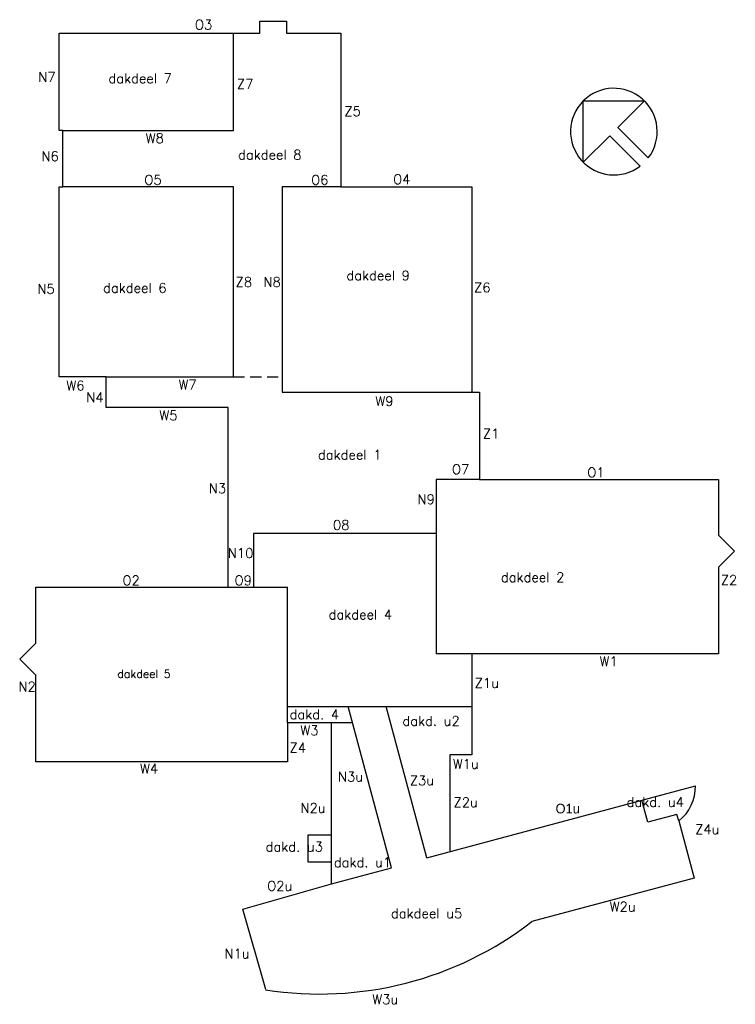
# Model space of a CAD drawing. Extents: x 22520 to 181832, y 69650 to 288783.
import ezdxf

# ---------------------------------------------------------------- set-up
doc = ezdxf.new("R2010")
doc.units = 0
doc.header["$LTSCALE"] = 10000
doc.header["$MEASUREMENT"] = 0
doc.linetypes.add('HIDDEN', pattern=[0.375, 0.25, -0.125])
for name, color, linetype in [('03A2', 2, 'CONTINUOUS'), ('03A3', 3, 'CONTINUOUS'), ('03T2', 2, 'CONTINUOUS')]:
    doc.layers.add(name, color=color, linetype=linetype)
doc.styles.get("Standard").update_dxf_attribs({"font": 'simplex'})
doc.styles.add('T2', font='burotext', dxfattribs={"height": 2500})

msp = doc.modelspace()

# ---------------------------------------------------------------- linework, layer by layer
at = {"layer": '03A2'}
msp.add_lwpolyline([(147980, 270693), (161609, 270693), (155703, 264787), (162457, 258034, 14.9330344), (160640, 256217), (153886, 262970), (147980, 257064)], format="xyb", close=True, dxfattribs=at)
at = {"layer": '03A3'}
for p, q in [((75954, 285813), (75954, 288469)), ((75954, 288469), (81950, 288469)), ((81950, 288469), (81950, 285770)), ((31281, 264141), (31281, 285813)), ((31281, 285813), (75954, 285813)), ((70086, 264141), (70086, 285813)), ((81950, 285770), (94028, 285770)), ((94028, 285770), (94028, 251548)), ((32132, 264141), (31281, 264141)), ((32132, 251548), (32132, 264141)), ((32132, 264141), (70086, 264141)), ((31281, 209317), (31281, 251548)), ((31281, 251548), (32132, 251548)), ((70086, 251548), (32132, 251548)), ((70086, 209317), (70086, 251548)), ((94028, 251548), (80965, 251548)), ((80965, 251548), (80965, 205891)), ((94028, 251548), (123196, 251548)), ((123196, 251548), (123196, 205891)), ((41774, 209317), (31281, 209317)), ((41774, 202464), (41774, 209317)), ((41774, 209317), (70086, 209317)), ((80965, 205891), (124867, 205891)), ((124867, 205891), (124867, 186445)), ((68929, 202464), (41774, 202464)), ((68929, 162503), (68929, 202464)), ((124867, 186445), (115273, 186445)), ((115273, 186445), (115273, 147640)), ((124867, 186445), (178063, 186445)), ((178063, 186445), (178063, 174084)), ((115273, 174453), (74540, 174453)), ((74540, 174453), (74540, 162503)), ((178063, 174084), (181641, 170506)), ((181641, 170506), (178063, 166928)), ((178063, 166928), (178063, 147640)), ((26098, 150026), (26098, 162503)), ((26098, 162503), (68929, 162503)), ((68929, 162503), (82121, 162503)), ((82121, 132264), (82121, 162503)), ((22520, 146448), (26098, 150026)), ((123196, 147640), (115273, 147640)), ((178063, 147640), (123196, 147640)), ((123196, 147640), (123196, 125197)), ((26098, 142870), (22520, 146448)), ((26098, 123612), (26098, 142870)), ((82121, 135905), (123196, 135905)), ((105257, 100054), (95651, 135905)), ((113154, 102237), (104132, 135905)), ((96626, 132264), (82121, 132264)), ((82121, 132264), (82121, 123612)), ((91916, 96479), (91938, 132264)), ((118271, 125197), (118271, 103612)), ((123196, 125197), (118271, 125197)), ((82121, 123612), (26098, 123612)), ((113154, 102237), (172962, 118304)), ((162379, 110180), (161056, 115105)), ((168833, 111910), (162379, 110180)), ((169247, 110461), (168833, 111910)), ((169247, 110461), (172665, 97706)), ((86747, 101312), (86747, 107352)), ((86747, 107352), (91923, 107352)), ((91919, 101312), (86747, 101312)), ((91916, 96479), (105257, 100054)), ((72194, 90858), (91916, 96479)), ((172665, 97706), (136568, 88064)), ((77293, 72969), (72194, 90858))]:
    msp.add_line(p, q, dxfattribs=at)
at = {"layer": '03A3', "linetype": 'HIDDEN'}
msp.add_line((70086, 209317), (80965, 209317), dxfattribs=at)
at = {"layer": '03A3'}
for centre, radius, start, end in [((163326, 118066), 9639, 307.90446, 1.40914), ((89304, 149296), 77352, 261.05716, 307.66403)]:
    msp.add_arc(centre, radius, start, end, dxfattribs=at)

# ---------------------------------------------------------------- texts
at = {"layer": '03T2'}
for s, height, p in [('O3', 2141.6, (61533, 286604)), ('N7', 2141.6, (26661, 274949)), ('dakdeel 7', 2141.6, (42271, 274633)), ('Z7', 2141.6, (70895, 273428)), ('Z5', 2141.6, (94804, 267346)), ('W8', 2141.6, (50576, 261336)), ('N6', 2141.6, (27367, 257309)), ('dakdeel 8', 2141.6, (71129, 257646)), ('O5', 2141.6, (50272, 252066)), ('O6', 2141.6, (87402, 252066)), ('O4', 2141.6, (105662, 252200)), ('dakdeel 9', 2141.6, (95244, 230782)), ('dakdeel 6', 2141.6, (41085, 228017)), ('Z8', 2141.6, (70590, 229329)), ('N8', 2141.6, (76787, 229329)), ('Z6', 2141.6, (123680, 228112)), ('N5', 2141.6, (26454, 227808)), ('W6', 2141.6, (32925, 206287)), ('W7', 2141.6, (57881, 206457)), ('N4', 2141.6, (37353, 203636)), ('W9', 2141.6, (101706, 202808)), ('W5', 2141.6, (53620, 199632)), ('Z1', 2141.6, (125640, 195570)), ('dakdeel 1', 2141.6, (88919, 190881)), ('O7', 2141.6, (118749, 187662)), ('O1', 2141.6, (148879, 186945)), ('N3', 2141.6, (64610, 183404)), ('N9', 2141.6, (111077, 180971)), ('08', 2141.6, (92271, 175254)), ('N10', 2141.6, (68859, 169012)), ('O2', 2141.6, (45403, 162918)), ('O9', 2141.6, (70359, 162918)), ('dakdeel 2', 2141.6, (129637, 163622)), ('Z2', 2141.6, (178595, 163027)), ('dakdeel 4', 2141.6, (91291, 155326)), ('W1', 2141.6, (151618, 144888)), ('dakdeel 5', 1800, (44247, 142289)), ('N2', 2141.6, (22249, 139304)), ('Z1u', 2141.6, (123814, 140089)), ('dakd. 4', 2141.6, (82601, 133087)), ('dakd. u2', 2141.6, (107724, 131643)), ('W3', 2141.6, (85007, 129547)), ('Z4', 2141.6, (82594, 125679)), ('W4', 2141.6, (49314, 121031)), ('W1u', 2141.6, (118951, 122068)), ('N3u', 2141.6, (93375, 119224)), ('Z3u', 2141.6, (109366, 118389)), ('N2u', 2141.6, (85031, 112280)), ('Z2u', 2141.6, (119100, 113528)), ('dakd. u4', 2141.6, (157634, 113588)), ('Z4u', 2141.6, (172898, 107521)), ('dakd. u3', 2141.6, (77272, 103650)), ('dakd. u1', 2141.6, (92452, 100178)), ('O2u', 2141.6, (77615, 94919)), ('W2u', 2141.6, (153864, 90289)), ('dakdeel u5', 2141.6, (105174, 88820)), ('N1u', 2141.6, (68113, 79873)), ('W3u', 2141.6, (101023, 69688))]:
    msp.add_text(s, height=height, dxfattribs=at).set_placement(p)
at = {"layer": '03T2', "style": 'T2'}
msp.add_text('O1u', height=2141.6, dxfattribs=at).set_placement((141812, 112139))

doc.saveas('drawing.dxf')
